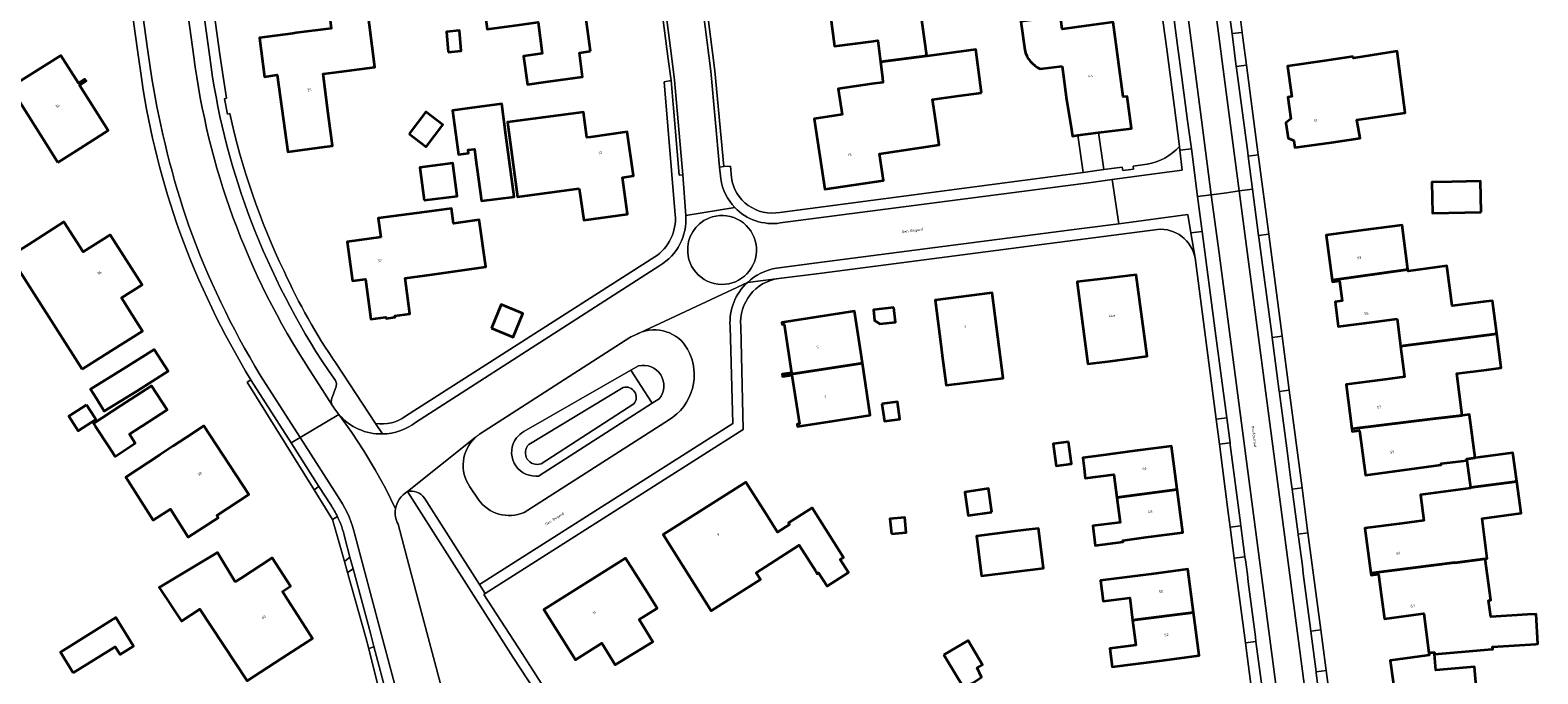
# Model space of a CAD drawing. Header units: metres. Extents: x 201541 to 204988, y 387833 to 394342.
# Tile 154 of 214: x 203432 to 203635, y 391518 to 391605. Entities that reach past the tile are written whole.
import ezdxf
from ezdxf.enums import TextEntityAlignment as Align

# ---------------------------------------------------------------- set-up
doc = ezdxf.new("R2010")
doc.units = ezdxf.units.M
doc.layers.get('Defpoints').update_dxf_attribs({"lineweight": 25})
for name, color, linetype, lineweight in [('B-WE-GR-BEPLANTING_CULTUUR_BODEMBEDEKKER-GV', 90, 'Continuous', 18), ('B-WE-GR-BEPLANTING_CULTUUR_HEESTERS-GV', 90, 'Continuous', 18), ('B-WE-IE-TERREINAFSCHEIDING_KUNSTMATIG_HEKWERK-G', 20, 'IE-TERREINAFSCHEIDING-KUNSTMATIG', 18), ('B-WE-IE-TERREINAFSCHEIDING_KUNSTMATIG_MUUR-G', 90, 'IE-TERREINAFSCHEIDING-KUNSTMATIG-DICHT', 18), ('B-WE-OG-BEBOUWING-GV', 7, 'Continuous', 35), ('B-WE-OG-BEBOUWING-T18', 10, 'Continuous', 18), ('B-WE-OG-TERREIN_CULTUURSCHEIDING-GV', 7, 'Continuous', 18), ('B-WE-OG-TERREIN_ERF-GV', 7, 'Continuous', 18), ('B-WE-OG-TERREIN_ONBEGROEID-GV', 7, 'Continuous', 18), ('B-WE-OG-WATER_GREPPEL-GV', 160, 'Continuous', 18), ('B-WE-VH-VERHARDING_ASFALT-GV', 252, 'Continuous', 18), ('B-WE-VH-VERHARDING_BETONSTRAATSTEEN-GV', 252, 'Continuous', 18), ('B-WE-VH-VERHARDING_OPEN-GV', 252, 'Continuous', 18), ('B-WE-VH-VERHARDING_STRAATBAKSTEEN-GV', 252, 'Continuous', 18), ('B-WE-VH-VERHARDING_TEGEL-GV', 252, 'Continuous', 18)]:
    doc.layers.add(name, color=color, linetype=linetype, lineweight=lineweight)
doc.styles.add('NLCS-ISO-M200-T18', font='NLCS-ISO.ttf', dxfattribs={"height": 0.36})
doc.linetypes.add('IE-TERREINAFSCHEIDING-KUNSTMATIG', pattern='A,4,[82,NLCS.SHX,S=0.75,R=90,X=0,Y=0],4,-2', length=10)
doc.linetypes.add('IE-TERREINAFSCHEIDING-KUNSTMATIG-DICHT', pattern='A,8,-1,[82,NLCS.SHX,S=0.75,R=90,X=0,Y=0],-1', length=10)

msp = doc.modelspace()

# ---------------------------------------------------------------- linework, layer by layer
at = {"layer": 'B-WE-GR-BEPLANTING_CULTUUR_BODEMBEDEKKER-GV'}
for points in [[(203482.667, 391542.962, 0.2235148), (203481.07, 391540.655)], [(203481.07, 391540.655, 0.1652231), (203481.41, 391538.563)]]:
    msp.add_lwpolyline(points, format="xyb", dxfattribs=at)
for points in [[(203497.698, 391506.689), (203496.761, 391506.967), (203496.58, 391509.85), (203502.877, 391511.553), (203496.93, 391520.599), (203482.667, 391542.962)], [(203481.41, 391538.563), (203482.846, 391533.095), (203488.984, 391510.135)]]:
    msp.add_lwpolyline(points, dxfattribs=at)
at = {"layer": 'B-WE-GR-BEPLANTING_CULTUUR_HEESTERS-GV'}
for points in [[(203512.654, 391563.742), (203492.383, 391550.691)], [(203513.894, 391564.322), (203513.245, 391564.026)], [(203498.372, 391551.066), (203512.788, 391559.317), (203513.827, 391559.912)], [(203513.827, 391559.912), (203512.788, 391559.317), (203515.594, 391555.022), (203515.69, 391554.873), (203516.614, 391555.465)], [(203516.614, 391555.465), (203515.69, 391554.873), (203500.336, 391545.041), (203499.97, 391545.041)], [(203498.425, 391540.164), (203517.887, 391552.589)], [(203491.095, 391543.603), (203492.209, 391541.922)]]:
    msp.add_lwpolyline(points, dxfattribs=at)
for points in [[(203513.245, 391564.026, 0.0266179), (203512.654, 391563.742)], [(203520.444, 391562.175, 0.3906506), (203513.894, 391564.322)], [(203517.887, 391552.589, 0.4052708), (203520.444, 391562.175)], [(203516.614, 391555.465, 0.727414), (203513.827, 391559.912)], [(203513.827, 391559.912, -0.727414), (203516.614, 391555.465)], [(203497.375, 391550.198, -0.098136), (203498.372, 391551.066)], [(203491.824, 391550.245, 0.3750801), (203491.095, 391543.603)], [(203492.383, 391550.691, 0.0353863), (203491.824, 391550.245)], [(203499.97, 391545.041, -0.6227443), (203497.375, 391550.198)], [(203492.209, 391541.922, 0.3594028), (203498.425, 391540.164)]]:
    msp.add_lwpolyline(points, format="xyb", dxfattribs=at)
at = {"layer": 'B-WE-IE-TERREINAFSCHEIDING_KUNSTMATIG_HEKWERK-G'}
for points in [[(203472.577, 391539.189), (203474.203, 391533.557)], [(203474.597, 391532.043), (203477.052, 391523.291), (203477.457, 391521.766)]]:
    msp.add_lwpolyline(points, dxfattribs=at)
at = {"layer": 'B-WE-IE-TERREINAFSCHEIDING_KUNSTMATIG_MUUR-G'}
for points in [[(203573.099, 391591.036), (203573.821, 391586.016)], [(203576.616, 391586.385), (203575.887, 391591.38)]]:
    msp.add_lwpolyline(points, dxfattribs=at)
at = {"layer": 'B-WE-OG-BEBOUWING-GV'}
for points in [[(203507.346, 391602.35), (203506.673, 391607.299), (203508.186, 391607.505), (203507.376, 391613.451), (203502.431, 391612.777), (203502.055, 391612.726), (203501.582, 391616.227), (203499.366, 391615.927), (203499.013, 391618.543), (203492.629, 391617.681), (203492.932, 391615.439), (203492.053, 391615.32), (203493.41, 391605.324), (203497.766, 391605.915), (203500.283, 391606.256), (203500.856, 391602.033), (203498.339, 391601.691), (203498.857, 391597.867), (203501.349, 391598.205), (203506.304, 391598.878), (203505.86, 391602.148)], [(203545.233, 391603.669), (203546.129, 391603.776), (203546.47, 391600.927), (203552.71, 391601.728), (203551.473, 391610.74), (203548.634, 391610.35), (203545.438, 391609.911), (203544.359, 391618.592), (203543.357, 391618.45), (203539.65, 391618.04), (203540.264, 391612.485), (203539.049, 391612.289), (203540.276, 391603.013)], [(203471.997, 391593.963), (203471.3, 391599.3), (203473.469, 391599.583), (203478.292, 391600.212), (203477.186, 391608.693), (203472.061, 391608.024), (203472.399, 391605.431), (203467.67, 391604.814), (203467.191, 391604.751), (203462.712, 391604.167), (203463.403, 391598.878), (203465.122, 391599.151), (203466.523, 391588.778), (203471.477, 391589.447), (203472.566, 391589.594)], [(203488.179, 391602.239), (203489.929, 391602.393), (203489.688, 391605.126), (203487.938, 391604.972)], [(203435.508, 391587.357), (203438.084, 391588.982), (203442.312, 391591.649), (203438.439, 391597.791), (203439.327, 391598.351), (203439.178, 391598.593), (203438.287, 391598.031), (203435.919, 391601.786), (203431.703, 391599.126), (203429.403, 391597.674), (203429.125, 391597.499), (203434.69, 391588.657)], [(203560.112, 391596.724), (203559.31, 391602.57), (203552.719, 391601.665), (203552.71, 391601.728), (203546.47, 391600.927), (203546.725, 391598.801), (203546.806, 391598.126), (203545.283, 391597.966), (203540.77, 391597.283), (203541.298, 391593.793), (203537.541, 391593.225), (203538.976, 391583.733), (203546.899, 391584.931), (203546.355, 391588.524), (203554.395, 391589.74), (203554.013, 391592.26), (203553.646, 391594.684), (203553.486, 391595.853), (203556.996, 391596.334)], [(203610.217, 391601.618), (203606.353, 391601.06), (203601.371, 391600.34), (203601.926, 391596.495), (203601.962, 391596.246), (203601.398, 391596.166), (203601.821, 391593.214), (203601.149, 391592.692), (203601.438, 391590.608), (203602.234, 391590.288), (203602.37, 391589.352), (203607.323, 391590.058), (203611.171, 391590.607), (203610.716, 391593.1), (203617.251, 391594.038), (203616.177, 391602.346), (203610.262, 391601.419)], [(203482.91, 391591.204), (203485.192, 391589.476), (203487.425, 391592.425), (203485.142, 391594.153)], [(203495.962, 391591.038), (203495.407, 391595.262), (203494.423, 391595.133), (203492.022, 391594.794), (203488.767, 391594.335), (203489.544, 391588.418), (203490.91, 391588.587), (203490.848, 391589.048), (203491.736, 391589.159), (203491.869, 391587.995), (203492.637, 391582.152), (203497.053, 391582.732)], [(203505.852, 391583.833), (203506.453, 391579.546), (203512.362, 391580.375), (203511.673, 391585.338), (203513.153, 391585.544), (203512.313, 391591.475), (203507.362, 391590.773), (203506.866, 391590.707), (203506.415, 391594.136), (203496.18, 391592.771), (203497.52, 391582.723)], [(203484.92, 391582.253), (203489.362, 391582.812), (203488.805, 391587.235), (203484.364, 391586.676)], [(203627.471, 391580.64), (203627.393, 391584.825), (203623.51, 391584.753), (203620.852, 391584.703), (203620.853, 391584.628), (203620.93, 391580.519)], [(203438.816, 391559.491), (203442.705, 391561.945), (203446.933, 391564.613), (203445.543, 391566.817), (203444.101, 391569.075), (203446.878, 391570.849), (203442.567, 391577.597), (203438.935, 391575.277), (203436.346, 391579.33), (203432.133, 391576.639), (203429.099, 391574.701)], [(203479.086, 391577.257), (203474.553, 391576.661), (203475.247, 391571.385), (203477.022, 391571.619), (203477.731, 391566.234), (203479.763, 391566.502), (203479.789, 391566.304), (203481.008, 391566.465), (203480.98, 391566.683), (203483.012, 391566.95), (203482.382, 391571.734), (203486.018, 391572.243), (203493.238, 391573.254), (203492.351, 391579.592), (203488.9, 391579.109), (203488.616, 391581.139), (203483.88, 391580.52), (203478.736, 391579.835)], [(203617.617, 391572.929), (203616.836, 391578.899), (203611.559, 391578.209), (203606.604, 391577.561), (203607.396, 391571.492)], [(203616.151, 391566.247), (203616.628, 391562.567), (203629.596, 391564.237), (203629.012, 391568.705), (203628.12, 391568.588), (203623.583, 391567.996), (203622.958, 391572.777), (203622.877, 391573.394), (203617.646, 391572.71), (203617.617, 391572.929), (203607.396, 391571.492), (203607.428, 391571.247), (203608.375, 391571.372), (203608.726, 391568.686), (203607.776, 391568.569), (203608.212, 391565.216), (203613.166, 391565.86)], [(203573.353, 391571.315), (203572.983, 391571.272), (203572.996, 391571.174), (203573.729, 391565.651), (203574.457, 391560.17), (203577.475, 391560.571), (203582.432, 391561.229), (203580.976, 391572.192), (203576.87, 391571.719)], [(203562.291, 391563.826), (203561.532, 391569.774), (203553.855, 391568.798), (203554.614, 391562.851), (203554.809, 391561.321), (203555.322, 391557.293), (203563, 391558.272)], [(203494.007, 391564.987), (203496.913, 391563.797), (203498.224, 391566.999), (203495.318, 391568.189)], [(203533.244, 391558.627), (203544.029, 391560.271), (203543.712, 391562.35), (203542.96, 391567.283), (203533.155, 391565.776), (203533.195, 391565.513), (203533.478, 391565.556), (203534.482, 391558.967), (203533.227, 391558.776)], [(203548.282, 391567.786), (203545.508, 391567.472), (203545.672, 391566.022), (203546.39, 391565.594), (203548.503, 391565.833)], [(203629.596, 391564.237), (203616.628, 391562.567), (203617.163, 391558.445), (203614.198, 391558.047), (203609.259, 391557.383), (203610.061, 391551.423), (203621.347, 391552.799), (203624.942, 391553.237), (203624.208, 391558.876), (203628.213, 391559.4), (203630.194, 391559.659)], [(203444.283, 391559.452), (203439.94, 391556.773), (203440.726, 391555.498), (203441.774, 391553.8), (203446.159, 391556.505), (203450.377, 391559.191), (203448.5, 391562.138)], [(203544.029, 391560.271), (203533.244, 391558.627), (203533.262, 391558.476), (203534.528, 391558.669), (203535.532, 391552.083), (203535.25, 391552.034), (203535.292, 391551.757), (203540.207, 391552.506), (203545.099, 391553.251)], [(203443.961, 391554.506), (203440.345, 391552.134), (203440.613, 391551.725), (203442.356, 391549.105), (203443.261, 391547.714), (203445.965, 391549.482), (203445.179, 391550.689), (203446.721, 391551.694), (203446.934, 391551.832), (203450.258, 391553.997), (203448.149, 391557.235)], [(203546.637, 391554.803), (203547.032, 391552.473), (203549.059, 391552.74), (203548.749, 391555.065)], [(203439.398, 391554.646), (203437.018, 391553.125), (203438.283, 391551.154), (203440.663, 391552.675), (203440.461, 391552.99)], [(203624.942, 391553.237), (203621.347, 391552.799), (203610.061, 391551.423), (203610.109, 391551.063), (203611.066, 391551.191), (203611.874, 391545.178), (203616.812, 391545.842), (203622.115, 391546.554), (203622.091, 391546.734), (203625.536, 391547.155), (203625.509, 391547.358), (203626.693, 391547.518), (203625.926, 391553.26), (203625.913, 391553.357)], [(203452.833, 391550.248), (203451.043, 391549.071), (203449.272, 391547.907), (203444.684, 391544.889), (203448.359, 391539.096), (203450.701, 391540.582), (203453.081, 391536.829), (203457.155, 391539.414), (203456.952, 391539.748), (203461.294, 391542.581), (203455.22, 391551.818)], [(203571.847, 391549.687), (203569.772, 391549.419), (203570.157, 391546.439), (203572.232, 391546.707)], [(203580.756, 391548.442), (203576.19, 391547.83), (203573.756, 391547.504), (203573.932, 391546.076), (203574.091, 391544.792), (203577.922, 391545.267), (203578.343, 391542.166), (203586.496, 391543.255), (203585.712, 391549.106)], [(203626.027, 391543.524), (203632.291, 391544.33), (203631.767, 391548.204), (203626.693, 391547.518), (203625.509, 391547.358), (203625.536, 391547.155)], [(203530.994, 391540.004), (203528.329, 391544.234), (203517.162, 391537.197), (203519.827, 391532.967), (203523.655, 391526.891), (203530.277, 391531.107), (203529.692, 391532.025), (203535.502, 391535.726), (203537.738, 391532.214), (203537.949, 391531.884), (203538.127, 391531.998), (203539.275, 391530.2), (203542.175, 391532.051), (203541.055, 391533.806), (203541.505, 391534.093), (203537.243, 391540.769), (203534.056, 391538.735), (203534.204, 391538.503), (203532.59, 391537.47)], [(203561.484, 391540.201), (203561.019, 391543.372), (203557.838, 391542.905), (203558.301, 391539.735)], [(203582.316, 391536.801), (203587.271, 391537.465), (203586.496, 391543.255), (203578.343, 391542.166), (203578.802, 391538.792), (203575.109, 391538.335), (203575.434, 391535.707), (203579.193, 391536.172), (203579.167, 391536.379)], [(203612.604, 391531.957), (203623.924, 391533.408), (203623.933, 391533.338), (203628.018, 391533.89), (203628.295, 391533.927), (203627.602, 391539.33), (203632.871, 391540.043), (203632.291, 391544.33), (203626.027, 391543.524), (203626.04, 391543.428), (203619.299, 391542.517), (203619.767, 391539.053), (203616.776, 391538.662), (203611.812, 391538.013)], [(203547.952, 391537.279), (203549.918, 391537.449), (203549.738, 391539.467), (203547.755, 391539.297)], [(203563.935, 391537.522), (203559.41, 391536.959), (203560.078, 391531.59), (203568.468, 391532.635), (203567.801, 391538.004), (203566.118, 391537.794)], [(203459.431, 391530.779), (203457.04, 391534.768), (203449.178, 391530.05), (203452.207, 391525.472), (203454.65, 391527.09), (203461.033, 391517.457), (203465.681, 391520.447), (203469.886, 391523.152), (203467.879, 391526.271), (203466.49, 391528.43), (203465.803, 391529.492), (203466.903, 391530.203), (203464.433, 391534.018), (203460.231, 391531.297)], [(203514.76, 391529.742), (203512.077, 391533.994), (203501.075, 391527.051), (203505.347, 391520.286), (203508.89, 391522.524), (203510.7, 391519.594), (203515.754, 391522.717), (203513.914, 391525.695), (203516.187, 391527.13), (203516.345, 391527.23)], [(203580.47, 391525.609), (203588.691, 391526.661), (203587.947, 391532.482), (203582.987, 391531.847), (203576.151, 391530.972), (203576.505, 391528.199), (203580.081, 391528.656)], [(203620.441, 391521.216), (203621.172, 391521.269), (203621.193, 391521.022), (203628.987, 391521.697), (203629.043, 391521.702), (203629.022, 391522.047), (203634.841, 391522.402), (203635.132, 391522.42), (203634.886, 391526.454), (203633.717, 391526.383), (203628.775, 391526.081), (203628.476, 391528.284), (203628.77, 391528.324), (203628.018, 391533.89), (203623.933, 391533.338), (203623.924, 391533.408), (203612.604, 391531.957), (203612.639, 391531.686), (203613.645, 391531.816), (203614.002, 391529.086), (203614.437, 391525.809), (203619.393, 391526.465), (203619.74, 391526.511)], [(203588.691, 391526.661), (203580.47, 391525.609), (203580.902, 391522.233), (203577.39, 391521.784), (203577.703, 391519.34), (203584.476, 391520.206), (203589.436, 391520.84)], [(203437.605, 391518.525), (203443.259, 391522.05), (203443.931, 391520.972), (203445.746, 391522.104), (203443.325, 391525.988), (203435.856, 391521.33)], [(203555.038, 391520.953), (203556.984, 391517.683), (203557.61, 391516.674), (203558.899, 391517.15), (203560.115, 391517.954), (203559.513, 391519.188), (203560.227, 391519.613), (203558.28, 391522.883)], [(203620.169, 391520.851), (203615.216, 391520.166), (203615.614, 391517.287), (203615.877, 391515.388), (203614.839, 391515.244), (203616.151, 391505.788), (203620.277, 391506.36), (203620.214, 391506.929), (203624.017, 391507.419), (203623.824, 391508.665), (203623.053, 391513.659), (203627.036, 391514.081), (203626.582, 391519.334), (203621.378, 391518.884), (203621.193, 391521.022), (203621.172, 391521.269), (203620.441, 391521.216), (203620.484, 391520.894)]]:
    msp.add_lwpolyline(points, close=True, dxfattribs=at)
for points in [[(203570.955, 391600.348), (203571.538, 391595.84), (203572.132, 391592.399), (203572.388, 391590.913), (203573.099, 391591.036), (203575.887, 391591.38), (203580.325, 391591.934), (203579.745, 391596.251), (203579.216, 391596.18), (203577.861, 391606.247), (203572.906, 391605.579), (203570.995, 391605.321), (203570.77, 391607.068), (203565.423, 391606.377), (203565.92, 391602.53)], [(203568.025, 391599.969), (203570.955, 391600.348)]]:
    msp.add_lwpolyline(points, dxfattribs=at)
msp.add_lwpolyline([(203565.92, 391602.53, 0.2412779), (203568.025, 391599.969)], format="xyb", dxfattribs=at)
at = {"layer": 'B-WE-OG-TERREIN_CULTUURSCHEIDING-GV'}
for points in [[(203499.97, 391545.041), (203500.336, 391545.041), (203515.69, 391554.873), (203515.594, 391555.022), (203512.788, 391559.317), (203498.372, 391551.066)], [(203499.021, 391549.331), (203511.778, 391557.015)], [(203513.221, 391554.778), (203500.712, 391546.71)]]:
    msp.add_lwpolyline(points, dxfattribs=at)
for points in [[(203511.778, 391557.015, -0.7272089), (203513.221, 391554.778)], [(203498.372, 391551.066, 0.098136), (203497.375, 391550.198)], [(203497.375, 391550.198, 0.6227443), (203499.97, 391545.041)], [(203500.712, 391546.71, -0.7899558), (203499.021, 391549.331)]]:
    msp.add_lwpolyline(points, format="xyb", dxfattribs=at)
at = {"layer": 'B-WE-OG-TERREIN_ERF-GV'}
for points in [[(203492.398, 391742.544), (203455.398, 391734.782), (203444, 391732.425), (203439.67, 391730.059), (203438.122, 391725.622), (203441.691, 391699.587), (203441.828, 391698.634), (203444.264, 391697.008), (203447.151, 391675.79), (203457.367, 391601.887), (203457.823, 391598.944), (203458.27, 391596.001), (203458.001, 391595.938), (203458.41, 391593.882), (203458.721, 391593.939)], [(203506.742, 391733.432), (203510.156, 391707.546), (203514.376, 391675.204), (203514.997, 391670.444), (203515.196, 391668.916), (203517.186, 391653.963), (203517.573, 391651.089), (203517.982, 391648.053), (203524.126, 391599.713), (203525.324, 391586.803), (203526.229, 391586.856), (203526.365, 391585.309)], [(203518.79, 391580.288), (203517.313, 391598.242), (203518.22, 391598.387), (203517.85, 391601.288), (203511.95, 391646.925), (203511.142, 391653.196), (203508.994, 391669.647), (203508.373, 391674.406), (203503.74, 391709.892)], [(203586.79, 391589.519), (203586.13, 391594.762), (203585.025, 391602.94), (203583.752, 391612.367), (203583.707, 391612.699), (203582.444, 391612.585), (203581.989, 391616.323), (203581.75, 391618.283), (203581.499, 391618.25), (203580.189, 391629.01), (203581.615, 391629.194), (203579.485, 391645.335), (203579.473, 391645.427), (203579.112, 391648.216), (203578.899, 391649.862), (203577.9, 391658.561), (203577.159, 391666.236), (203577.059, 391667.278), (203577.03, 391667.603)], [(203446.826, 391598.436), (203446.25, 391602.484), (203441.609, 391636.028)], [(203551.473, 391610.74), (203552.71, 391601.728), (203552.719, 391601.665), (203559.31, 391602.57), (203560.112, 391596.724), (203556.996, 391596.334), (203553.486, 391595.853), (203553.646, 391594.684), (203554.013, 391592.26), (203554.395, 391589.74), (203546.355, 391588.524), (203546.899, 391584.931), (203538.976, 391583.733), (203537.541, 391593.225), (203541.298, 391593.793), (203540.77, 391597.283), (203545.283, 391597.966), (203546.806, 391598.126), (203546.725, 391598.801), (203546.47, 391600.927), (203546.129, 391603.776), (203545.233, 391603.669), (203540.276, 391603.013), (203539.049, 391612.289)], [(203565.92, 391602.53), (203565.423, 391606.377), (203570.77, 391607.068), (203570.995, 391605.321), (203572.906, 391605.579), (203577.861, 391606.247), (203579.216, 391596.18), (203579.745, 391596.251), (203580.325, 391591.934), (203575.887, 391591.38), (203576.616, 391586.385), (203578.001, 391586.568), (203579.053, 391586.705), (203579.144, 391586.27), (203580.606, 391586.464), (203580.567, 391586.868), (203582.423, 391587.114)], [(203594.976, 391607.024), (203595.257, 391604.885), (203595.351, 391604.171), (203595.837, 391600.472), (203597.427, 391588.364), (203597.463, 391588.087), (203598.831, 391577.675), (203600.639, 391563.909), (203601.592, 391556.649), (203603.324, 391543.465), (203604.034, 391538.057), (203604.121, 391537.409), (203605.88, 391524.301), (203606.106, 391522.619), (203606.602, 391518.835), (203608.675, 391503.015)], [(203532.903, 391580.618), (203573.821, 391586.016), (203573.099, 391591.036), (203572.388, 391590.913), (203572.132, 391592.399), (203571.538, 391595.84), (203570.955, 391600.348), (203568.025, 391599.969)], [(203583.835, 391578.323), (203569.288, 391576.439), (203538.577, 391572.436), (203532.758, 391571.702)], [(203615.614, 391517.287), (203615.216, 391520.166), (203620.169, 391520.851), (203620.484, 391520.894), (203620.441, 391521.216), (203619.74, 391526.511), (203619.393, 391526.465), (203614.437, 391525.809), (203614.002, 391529.086), (203613.645, 391531.816), (203612.639, 391531.686), (203612.604, 391531.957), (203611.812, 391538.013), (203616.776, 391538.662), (203619.767, 391539.053), (203619.299, 391542.517), (203626.04, 391543.428), (203626.027, 391543.524), (203625.536, 391547.155), (203622.091, 391546.734), (203622.115, 391546.554), (203616.812, 391545.842), (203611.874, 391545.178), (203611.066, 391551.191), (203610.109, 391551.063), (203610.061, 391551.423), (203609.259, 391557.383), (203614.198, 391558.047), (203617.163, 391558.445), (203616.628, 391562.567), (203616.151, 391566.247), (203613.166, 391565.86), (203608.212, 391565.216), (203607.776, 391568.569), (203608.726, 391568.686), (203608.375, 391571.372), (203607.428, 391571.247), (203607.396, 391571.492), (203606.604, 391577.561), (203611.559, 391578.209), (203616.836, 391578.899), (203617.617, 391572.929), (203617.646, 391572.71), (203622.877, 391573.394), (203622.958, 391572.777), (203623.583, 391567.996), (203628.12, 391568.588), (203629.012, 391568.705), (203629.596, 391564.237), (203630.194, 391559.659), (203628.213, 391559.4), (203624.208, 391558.876), (203624.942, 391553.237), (203625.913, 391553.357), (203625.926, 391553.26), (203626.693, 391547.518), (203631.767, 391548.204), (203632.291, 391544.33), (203632.871, 391540.043), (203627.602, 391539.33), (203628.295, 391533.927), (203628.018, 391533.89), (203628.77, 391528.324), (203628.476, 391528.284), (203628.775, 391526.081), (203633.717, 391526.383), (203634.886, 391526.454), (203635.132, 391522.42), (203634.841, 391522.402), (203629.022, 391522.047), (203629.043, 391521.702), (203628.987, 391521.697), (203621.193, 391521.022), (203621.378, 391518.884), (203626.582, 391519.334), (203627.036, 391514.081)], [(203482.425, 391553.113), (203516.044, 391574.62)], [(203596.871, 391513.598), (203596.104, 391519.425), (203595.69, 391522.576), (203594.191, 391533.998), (203593.644, 391538.165), (203593.384, 391540.146), (203592.184, 391549.338), (203591.744, 391552.709), (203588.902, 391574.487)], [(203527.629, 391565.247), (203527.947, 391551.354), (203493.166, 391529.219), (203492.979, 391529.1), (203498.131, 391521.13), (203511.691, 391500)], [(203473.055, 391560.221), (203478.385, 391552.136)], [(203474.597, 391532.043), (203474.203, 391533.557), (203472.577, 391539.189), (203470.102, 391543.212), (203461.061, 391557.72), (203461.555, 391558.017)], [(203482.904, 391504.119), (203479.985, 391515.149), (203479.119, 391515.074), (203477.457, 391521.766), (203477.052, 391523.291), (203474.597, 391532.043)]]:
    msp.add_lwpolyline(points, dxfattribs=at)
for points in [[(203507.376, 391613.451), (203508.186, 391607.505), (203506.673, 391607.299), (203507.346, 391602.35), (203505.86, 391602.148), (203506.304, 391598.878), (203501.349, 391598.205), (203498.857, 391597.867), (203498.339, 391601.691), (203500.856, 391602.033), (203500.283, 391606.256), (203497.766, 391605.915), (203493.41, 391605.324), (203492.053, 391615.32), (203492.932, 391615.439), (203492.629, 391617.681), (203499.013, 391618.543), (203499.366, 391615.927), (203501.582, 391616.227), (203502.055, 391612.726), (203502.431, 391612.777)], [(203472.061, 391608.024), (203477.186, 391608.693), (203478.292, 391600.212), (203473.469, 391599.583), (203471.3, 391599.3), (203471.997, 391593.963), (203472.566, 391589.594), (203471.477, 391589.447), (203466.523, 391588.778), (203465.122, 391599.151), (203463.403, 391598.878), (203462.712, 391604.167), (203467.191, 391604.751), (203467.67, 391604.814), (203472.399, 391605.431)], [(203488.179, 391602.239), (203487.938, 391604.972), (203489.688, 391605.126), (203489.929, 391602.393)], [(203438.084, 391588.982), (203435.508, 391587.357), (203434.69, 391588.657), (203429.125, 391597.499), (203429.403, 391597.674), (203431.703, 391599.126), (203435.919, 391601.786), (203438.287, 391598.031), (203439.178, 391598.593), (203439.327, 391598.351), (203438.439, 391597.791), (203442.312, 391591.649)], [(203610.217, 391601.618), (203610.262, 391601.419), (203616.177, 391602.346), (203617.251, 391594.038), (203610.716, 391593.1), (203611.171, 391590.607), (203607.323, 391590.058), (203602.37, 391589.352), (203602.234, 391590.288), (203601.438, 391590.608), (203601.149, 391592.692), (203601.821, 391593.214), (203601.398, 391596.166), (203601.962, 391596.246), (203601.926, 391596.495), (203601.371, 391600.34), (203606.353, 391601.06)], [(203487.425, 391592.425), (203485.192, 391589.476), (203482.91, 391591.204), (203485.142, 391594.153)], [(203494.423, 391595.133), (203495.407, 391595.262), (203495.962, 391591.038), (203497.053, 391582.732), (203492.637, 391582.152), (203491.869, 391587.995), (203491.736, 391589.159), (203490.848, 391589.048), (203490.91, 391588.587), (203489.544, 391588.418), (203488.767, 391594.335), (203492.022, 391594.794)], [(203506.415, 391594.136), (203506.866, 391590.707), (203507.362, 391590.773), (203512.313, 391591.475), (203513.153, 391585.544), (203511.673, 391585.338), (203512.362, 391580.375), (203506.453, 391579.546), (203505.852, 391583.833), (203497.52, 391582.723), (203496.18, 391592.771)], [(203484.92, 391582.253), (203484.364, 391586.676), (203488.805, 391587.235), (203489.362, 391582.812)], [(203627.471, 391580.64), (203620.93, 391580.519), (203620.853, 391584.628), (203620.852, 391584.703), (203623.51, 391584.753), (203627.393, 391584.825)], [(203442.705, 391561.945), (203438.816, 391559.491), (203429.099, 391574.701), (203432.133, 391576.639), (203436.346, 391579.33), (203438.935, 391575.277), (203442.567, 391577.597), (203446.878, 391570.849), (203444.101, 391569.075), (203445.543, 391566.817), (203446.933, 391564.613)], [(203483.012, 391566.95), (203480.98, 391566.683), (203481.008, 391566.465), (203479.789, 391566.304), (203479.763, 391566.502), (203477.731, 391566.234), (203477.022, 391571.619), (203475.247, 391571.385), (203474.553, 391576.661), (203479.086, 391577.257), (203478.736, 391579.835), (203483.88, 391580.52), (203488.616, 391581.139), (203488.9, 391579.109), (203492.351, 391579.592), (203493.238, 391573.254), (203486.018, 391572.243), (203482.382, 391571.734)], [(203573.353, 391571.315), (203576.87, 391571.719), (203580.976, 391572.192), (203582.432, 391561.229), (203577.475, 391560.571), (203574.457, 391560.17), (203573.729, 391565.651), (203572.996, 391571.174), (203572.983, 391571.272)], [(203563, 391558.272), (203555.322, 391557.293), (203554.809, 391561.321), (203554.614, 391562.851), (203553.855, 391568.798), (203561.532, 391569.774), (203562.291, 391563.826)], [(203496.913, 391563.797), (203494.007, 391564.987), (203495.318, 391568.189), (203498.224, 391566.999)], [(203544.029, 391560.271), (203545.099, 391553.251), (203540.207, 391552.506), (203535.292, 391551.757), (203535.25, 391552.034), (203535.532, 391552.083), (203534.528, 391558.669), (203533.262, 391558.476), (203533.244, 391558.627), (203533.227, 391558.776), (203534.482, 391558.967), (203533.478, 391565.556), (203533.195, 391565.513), (203533.155, 391565.776), (203542.96, 391567.283), (203543.712, 391562.35)], [(203548.282, 391567.786), (203548.503, 391565.833), (203546.39, 391565.594), (203545.672, 391566.022), (203545.508, 391567.472)], [(203439.94, 391556.773), (203444.283, 391559.452), (203448.5, 391562.138), (203450.377, 391559.191), (203446.159, 391556.505), (203441.774, 391553.8), (203440.726, 391555.498)], [(203440.345, 391552.134), (203443.961, 391554.506), (203448.149, 391557.235), (203450.258, 391553.997), (203446.934, 391551.832), (203446.721, 391551.694), (203445.179, 391550.689), (203445.965, 391549.482), (203443.261, 391547.714), (203442.356, 391549.105), (203440.613, 391551.725)], [(203546.637, 391554.803), (203548.749, 391555.065), (203549.059, 391552.74), (203547.032, 391552.473)], [(203437.018, 391553.125), (203439.398, 391554.646), (203440.461, 391552.99), (203440.663, 391552.675), (203438.283, 391551.154)], [(203453.081, 391536.829), (203450.701, 391540.582), (203448.359, 391539.096), (203444.684, 391544.889), (203449.272, 391547.907), (203451.043, 391549.071), (203452.833, 391550.248), (203455.22, 391551.818), (203461.294, 391542.581), (203456.952, 391539.748), (203457.155, 391539.414)], [(203571.847, 391549.687), (203572.232, 391546.707), (203570.157, 391546.439), (203569.772, 391549.419)], [(203586.496, 391543.255), (203587.271, 391537.465), (203582.316, 391536.801), (203579.167, 391536.379), (203579.193, 391536.172), (203575.434, 391535.707), (203575.109, 391538.335), (203578.802, 391538.792), (203578.343, 391542.166), (203577.922, 391545.267), (203574.091, 391544.792), (203573.932, 391546.076), (203573.756, 391547.504), (203576.19, 391547.83), (203580.756, 391548.442), (203585.712, 391549.106)], [(203523.655, 391526.891), (203519.827, 391532.967), (203517.162, 391537.197), (203528.329, 391544.234), (203530.994, 391540.004), (203532.59, 391537.47), (203534.204, 391538.503), (203534.056, 391538.735), (203537.243, 391540.769), (203541.505, 391534.093), (203541.055, 391533.806), (203542.175, 391532.051), (203539.275, 391530.2), (203538.127, 391531.998), (203537.949, 391531.884), (203537.738, 391532.214), (203535.502, 391535.726), (203529.692, 391532.025), (203530.277, 391531.107)], [(203561.019, 391543.372), (203561.484, 391540.201), (203558.301, 391539.735), (203557.838, 391542.905)], [(203547.952, 391537.279), (203547.755, 391539.297), (203549.738, 391539.467), (203549.918, 391537.449)], [(203568.468, 391532.635), (203560.078, 391531.59), (203559.41, 391536.959), (203563.935, 391537.522), (203566.118, 391537.794), (203567.801, 391538.004)], [(203449.178, 391530.05), (203457.04, 391534.768), (203459.431, 391530.779), (203460.231, 391531.297), (203464.433, 391534.018), (203466.903, 391530.203), (203465.803, 391529.492), (203466.49, 391528.43), (203467.879, 391526.271), (203469.886, 391523.152), (203465.681, 391520.447), (203461.033, 391517.457), (203454.65, 391527.09), (203452.207, 391525.472)], [(203516.187, 391527.13), (203513.914, 391525.695), (203515.754, 391522.717), (203510.7, 391519.594), (203508.89, 391522.524), (203505.347, 391520.286), (203501.075, 391527.051), (203512.077, 391533.994), (203514.76, 391529.742), (203516.345, 391527.23)], [(203577.703, 391519.34), (203577.39, 391521.784), (203580.902, 391522.233), (203580.47, 391525.609), (203580.081, 391528.656), (203576.505, 391528.199), (203576.151, 391530.972), (203582.987, 391531.847), (203587.947, 391532.482), (203588.691, 391526.661), (203589.436, 391520.84), (203584.476, 391520.206)], [(203437.605, 391518.525), (203435.856, 391521.33), (203443.325, 391525.988), (203445.746, 391522.104), (203443.931, 391520.972), (203443.259, 391522.05)], [(203556.984, 391517.683), (203555.038, 391520.953), (203558.28, 391522.883), (203560.227, 391519.613), (203559.513, 391519.188), (203560.115, 391517.954), (203558.899, 391517.15), (203557.61, 391516.674)]]:
    msp.add_lwpolyline(points, close=True, dxfattribs=at)
for points in [[(203568.025, 391599.969, -0.2412779), (203565.92, 391602.53)], [(203451.964, 391577.949, -0.0481479), (203446.826, 391598.436)], [(203458.721, 391593.939, 0.0574247), (203466.028, 391572.668)], [(203582.423, 391587.114, 0.1726663), (203586.79, 391589.519)], [(203526.365, 391585.309, 0.4286414), (203532.903, 391580.618)], [(203516.044, 391574.62, 0.2753831), (203518.79, 391580.288)], [(203461.555, 391558.017, -0.0484079), (203451.964, 391577.949)], [(203588.902, 391574.487, 0.3822075), (203583.835, 391578.323)], [(203466.028, 391572.668, 0.0429466), (203473.055, 391560.221)], [(203532.758, 391571.702, 0.401603), (203527.629, 391565.247)], [(203478.385, 391552.136, 0.1966546), (203482.425, 391553.113)]]:
    msp.add_lwpolyline(points, format="xyb", dxfattribs=at)
at = {"layer": 'B-WE-OG-TERREIN_ONBEGROEID-GV'}
for points in [[(203470.102, 391543.212), (203470.734, 391543.658), (203466.971, 391549.542), (203461.609, 391557.927), (203461.555, 391558.017), (203461.061, 391557.72)], [(203474.597, 391532.043), (203477.052, 391523.291), (203477.457, 391521.766), (203478.15, 391522.081), (203477.672, 391523.888), (203475.335, 391532.567)]]:
    msp.add_lwpolyline(points, close=True, dxfattribs=at)
for points in [[(203473.232, 391539.595), (203472.577, 391539.189)], [(203472.577, 391539.189), (203474.203, 391533.557), (203474.915, 391534.129), (203474.21, 391536.746)]]:
    msp.add_lwpolyline(points, dxfattribs=at)
msp.add_lwpolyline([(203474.21, 391536.746, 0.0599363), (203473.232, 391539.595)], format="xyb", dxfattribs=at)
at = {"layer": 'B-WE-OG-WATER_GREPPEL-GV'}
for points in [[(203511.778, 391557.015), (203499.021, 391549.331)], [(203500.712, 391546.71), (203513.221, 391554.778)]]:
    msp.add_lwpolyline(points, dxfattribs=at)
for points in [[(203513.221, 391554.778, 0.7272089), (203511.778, 391557.015)], [(203499.021, 391549.331, 0.7899558), (203500.712, 391546.71)]]:
    msp.add_lwpolyline(points, format="xyb", dxfattribs=at)
at = {"layer": 'B-WE-VH-VERHARDING_ASFALT-GV'}
for points in [[(203524.947, 391585.155), (203524.778, 391586.708), (203523.579, 391599.653), (203522.551, 391607.745), (203519.848, 391629.007), (203518.234, 391641.709), (203517.437, 391647.982), (203517.028, 391651.016), (203516.641, 391653.89), (203515.322, 391663.797), (203514.651, 391668.844), (203514.452, 391670.372), (203509.47, 391669.71), (203509.47, 391669.709), (203510.638, 391660.764), (203511.618, 391653.258), (203512.426, 391646.986), (203514.734, 391629.138), (203515.312, 391624.663), (203518.326, 391601.349), (203518.697, 391598.438), (203519.817, 391585.67), (203520.213, 391580.207), (203526.83, 391581.274)], [(203453.867, 391601.596), (203446.196, 391656.976), (203440.238, 391656.232), (203442.861, 391637.103)], [(203580.317, 391650.048), (203580.532, 391648.401), (203580.907, 391645.522), (203580.962, 391645.098), (203584.728, 391616.744), (203585.288, 391612.575), (203585.94, 391607.601), (203586.527, 391603.137), (203587.095, 391598.818), (203587.883, 391592.982), (203588.397, 391589.174), (203589.234, 391582.759), (203591.094, 391582.996), (203589.752, 391593.101), (203587.815, 391607.919), (203581.378, 391657.161)], [(203581.378, 391657.161), (203587.815, 391607.919), (203589.752, 391593.101), (203591.094, 391582.996), (203593.18, 391583.262), (203594.845, 391583.5), (203593.221, 391595.803), (203591.559, 391608.554), (203585.227, 391657.13)], [(203585.227, 391657.13), (203591.559, 391608.554), (203593.221, 391595.803), (203594.845, 391583.5), (203596.655, 391583.759), (203596.074, 391588.186), (203596.007, 391588.7), (203594.481, 391600.08), (203594.454, 391600.299), (203593.992, 391603.992), (203593.902, 391604.716), (203593.871, 391604.965), (203593.862, 391605.037), (203593.33, 391608.864), (203592.279, 391616.419), (203592.232, 391616.783), (203590.769, 391628.048), (203590.719, 391628.431), (203589.457, 391637.809), (203589.452, 391637.849), (203589.438, 391637.959), (203588.978, 391641.521), (203588.948, 391641.752)], [(203442.946, 391636.483), (203447.611, 391602.649), (203448.194, 391598.675)], [(203532.467, 391573.102), (203537.904, 391573.79), (203570.842, 391578.07), (203573.609, 391578.45), (203578.604, 391579.088), (203577.734, 391585.053), (203574.906, 391584.643), (203532.962, 391579.186)], [(203606.991, 391491.453), (203594.845, 391583.5), (203593.18, 391583.262), (203591.094, 391582.996), (203592.142, 391575.111), (203603.362, 391489.921)], [(203607.31, 391503.089), (203605.252, 391518.479), (203605.23, 391518.652), (203604.525, 391524.126), (203604.488, 391524.415), (203604.476, 391524.507), (203603.488, 391531.914), (203603.398, 391532.965), (203602.833, 391536.88), (203602.813, 391537.035), (203602.787, 391537.234), (203601.992, 391543.29), (203601.785, 391544.863), (203601.291, 391548.835), (203600.294, 391556.233), (203600.279, 391556.349), (203600.263, 391556.472), (203599.3, 391563.731), (203599.238, 391564.202), (203597.513, 391577.216), (203597.505, 391577.276), (203597.476, 391577.496), (203596.655, 391583.759), (203594.845, 391583.5)], [(203594.845, 391583.5), (203606.991, 391491.453)], [(203526.83, 391581.274), (203520.213, 391580.207)], [(203603.362, 391489.921), (203592.142, 391575.111), (203591.094, 391582.996), (203589.234, 391582.759), (203589.848, 391578.047), (203591.618, 391564.642), (203593.147, 391553.233), (203593.149, 391553.216), (203593.19, 391552.897), (203593.621, 391549.526), (203593.655, 391549.258)], [(203516.699, 391573.438), (203483.765, 391552.288)], [(203513.245, 391564.026), (203528.522, 391571.168)], [(203528.522, 391571.168), (203513.245, 391564.026), (203513.894, 391564.322)], [(203484.957, 391542.076), (203492.406, 391530.412), (203526.545, 391552.136), (203526.184, 391565.239)], [(203492.383, 391550.691), (203512.654, 391563.742)], [(203472.516, 391554.608), (203470.767, 391557.339), (203469.462, 391559.379)], [(203462.814, 391558.684), (203468.193, 391550.261), (203473.432, 391553.34)], [(203481.07, 391540.655), (203479.759, 391543.315), (203478.337, 391545.919), (203476.806, 391548.461), (203475.17, 391550.935), (203473.432, 391553.34), (203468.193, 391550.261), (203473.543, 391541.885)], [(203472.861, 391554.085), (203472.516, 391554.608)], [(203473.432, 391553.34), (203475.17, 391550.935), (203476.806, 391548.461), (203478.337, 391545.919), (203479.759, 391543.315), (203481.07, 391540.655)], [(203517.887, 391552.589), (203498.425, 391540.164)], [(203482.667, 391542.962), (203491.824, 391550.245)], [(203491.824, 391550.245), (203482.667, 391542.962)], [(203593.655, 391549.258), (203595.037, 391538.767), (203595.045, 391538.706), (203595.09, 391538.355), (203595.627, 391534.187), (203595.666, 391533.888), (203595.68, 391533.774), (203595.95, 391531.769), (203596.045, 391530.787), (203597.031, 391523.374), (203597.112, 391522.763), (203598.297, 391513.786), (203598.357, 391513.33), (203599.523, 391504.371), (203599.585, 391503.902), (203600.12, 391499.82), (203600.18, 391499.365), (203601.074, 391492.427)], [(203492.209, 391541.922), (203491.095, 391543.603)], [(203488.984, 391510.135), (203482.846, 391533.095), (203481.41, 391538.563)], [(203475.623, 391537.011), (203478.989, 391524.335), (203484.331, 391504.275)]]:
    msp.add_lwpolyline(points, dxfattribs=at)
for points in [[(203459.137, 391579.965, -0.05557), (203453.867, 391601.596)], [(203448.194, 391598.675, 0.0407193), (203453.179, 391578.801)], [(203526.83, 391581.274, -0.1572749), (203524.947, 391585.155)], [(203532.962, 391579.186, -0.244195), (203526.83, 391581.274)], [(203469.462, 391559.379, -0.0561974), (203459.137, 391579.965)], [(203520.213, 391580.207, -0.2831968), (203516.699, 391573.438)], [(203520.466, 391575.245, -0.3219573), (203523.299, 391579.851)], [(203523.299, 391579.851, -0.4486976), (203529.589, 391576.759)], [(203453.179, 391578.801, 0.049188), (203462.814, 391558.684)], [(203526.005, 391570.986, -0.4525511), (203520.466, 391575.245)], [(203529.589, 391576.759, -0.4314079), (203526.005, 391570.986)], [(203526.184, 391565.239, -0.2241219), (203528.522, 391571.168)], [(203528.522, 391571.168, -0.1505422), (203532.467, 391573.102)], [(203512.654, 391563.742, -0.0266179), (203513.245, 391564.026)], [(203513.894, 391564.322, -0.3906506), (203520.444, 391562.175)], [(203520.444, 391562.175, -0.4052708), (203517.887, 391552.589)], [(203473.432, 391553.34, -0.0313671), (203472.861, 391554.085)], [(203479.311, 391550.731, -0.2223783), (203473.432, 391553.34)], [(203483.765, 391552.288, -0.1593139), (203479.311, 391550.731)], [(203491.095, 391543.603, -0.3750801), (203491.824, 391550.245)], [(203491.824, 391550.245, -0.0353863), (203492.383, 391550.691)], [(203481.07, 391540.655, -0.2235148), (203482.667, 391542.962)], [(203482.667, 391542.962, -0.3179535), (203484.957, 391542.076)], [(203473.543, 391541.885, -0.0862281), (203475.623, 391537.011)], [(203481.41, 391538.563, -0.1652231), (203481.07, 391540.655)], [(203498.425, 391540.164, -0.3594028), (203492.209, 391541.922)]]:
    msp.add_lwpolyline(points, format="xyb", dxfattribs=at)
at = {"layer": 'B-WE-VH-VERHARDING_BETONSTRAATSTEEN-GV'}
for points in [[(203456.014, 391601.531), (203445.743, 391675.592), (203442.985, 391695.769), (203442.856, 391696.151), (203442.531, 391696.392), (203440.897, 391697.578), (203440.66, 391697.804), (203440.526, 391698.104), (203443.655, 391675.321), (203446.196, 391656.976), (203453.867, 391601.596)], [(203511.95, 391646.925), (203517.85, 391601.288), (203518.22, 391598.387), (203519.33, 391585.621), (203519.817, 391585.67), (203518.697, 391598.438), (203518.326, 391601.349), (203515.312, 391624.663)], [(203522.551, 391607.745), (203523.579, 391599.653), (203524.778, 391586.708), (203525.324, 391586.803), (203524.126, 391599.713), (203517.982, 391648.053)], [(203469.462, 391559.379), (203470.767, 391557.339)], [(203470.767, 391557.339), (203472.516, 391554.608), (203472.381, 391555.002), (203472.419, 391555.417), (203473.049, 391557.131), (203473.097, 391557.543), (203472.958, 391557.935), (203472.098, 391559.173), (203471.081, 391560.676)]]:
    msp.add_lwpolyline(points, dxfattribs=at)
for points in [[(203453.867, 391601.596, 0.05557), (203459.137, 391579.965)], [(203461.131, 391580.622, -0.0553334), (203456.014, 391601.531)], [(203459.137, 391579.965, 0.0561974), (203469.462, 391559.379)], [(203471.081, 391560.676, -0.0535692), (203461.131, 391580.622)], [(203523.299, 391579.851, 0.3219573), (203520.466, 391575.245)], [(203529.589, 391576.759, 0.4486976), (203523.299, 391579.851)], [(203520.466, 391575.245, 0.4525511), (203526.005, 391570.986)], [(203526.005, 391570.986, 0.4314079), (203529.589, 391576.759)]]:
    msp.add_lwpolyline(points, format="xyb", dxfattribs=at)
msp.add_lwpolyline([(203578.604, 391579.088), (203587.941, 391580.352), (203588.347, 391577.872), (203589.848, 391578.047), (203589.234, 391582.759), (203588.397, 391589.174), (203586.851, 391588.986), (203587.158, 391586.305), (203583.725, 391585.849), (203577.734, 391585.053)], close=True, dxfattribs=at)
at = {"layer": 'B-WE-VH-VERHARDING_OPEN-GV'}
for points in [[(203470.734, 391543.658), (203470.102, 391543.212), (203472.577, 391539.189), (203473.232, 391539.595)], [(203472.333, 391541.158), (203470.734, 391543.658)]]:
    msp.add_lwpolyline(points, dxfattribs=at)
msp.add_lwpolyline([(203473.232, 391539.595, 0.0355663), (203472.333, 391541.158)], format="xyb", dxfattribs=at)
for points in [[(203474.203, 391533.557), (203474.597, 391532.043), (203475.335, 391532.567), (203474.915, 391534.129)], [(203478.15, 391522.081), (203477.457, 391521.766), (203479.119, 391515.074), (203479.985, 391515.149)]]:
    msp.add_lwpolyline(points, close=True, dxfattribs=at)
at = {"layer": 'B-WE-VH-VERHARDING_STRAATBAKSTEEN-GV'}
for points in [[(203595.837, 391600.472), (203595.351, 391604.171), (203595.257, 391604.885), (203593.902, 391604.716), (203593.992, 391603.992), (203594.454, 391600.299)], [(203596.074, 391588.186), (203596.655, 391583.759), (203597.476, 391577.496), (203598.831, 391577.675), (203597.463, 391588.087), (203597.427, 391588.364)], [(203599.3, 391563.731), (203600.263, 391556.472), (203601.592, 391556.649), (203600.639, 391563.909)], [(203592.184, 391549.338), (203593.621, 391549.526), (203593.19, 391552.897), (203591.744, 391552.709)], [(203601.992, 391543.29), (203602.787, 391537.234), (203604.121, 391537.409), (203604.034, 391538.057), (203603.324, 391543.465)], [(203595.09, 391538.355), (203593.644, 391538.165), (203594.191, 391533.998), (203595.627, 391534.187)], [(203597.112, 391522.763), (203595.69, 391522.576), (203596.104, 391519.425), (203596.871, 391513.598), (203598.297, 391513.786)], [(203605.23, 391518.652), (203606.602, 391518.835), (203606.106, 391522.619), (203605.88, 391524.301), (203604.525, 391524.126)]]:
    msp.add_lwpolyline(points, close=True, dxfattribs=at)
at = {"layer": 'B-WE-VH-VERHARDING_TEGEL-GV'}
for points in [[(203458.721, 391593.939), (203458.41, 391593.882), (203458.001, 391595.938), (203458.27, 391596.001), (203457.823, 391598.944), (203457.367, 391601.887), (203447.151, 391675.79), (203444.264, 391697.008), (203441.828, 391698.634), (203441.691, 391699.587), (203438.122, 391725.622), (203439.67, 391730.059), (203439.796, 391732.13)], [(203437.095, 391722.585), (203440.308, 391699.315), (203440.504, 391698.264), (203440.526, 391698.104), (203440.66, 391697.804), (203440.897, 391697.578), (203442.531, 391696.392), (203442.856, 391696.151), (203442.985, 391695.769), (203445.743, 391675.592), (203456.014, 391601.531)], [(203448.194, 391598.675), (203447.611, 391602.649), (203442.946, 391636.483)], [(203441.609, 391636.028), (203446.25, 391602.484), (203446.826, 391598.436)], [(203520.213, 391580.207), (203519.817, 391585.67), (203519.33, 391585.621), (203518.22, 391598.387), (203517.313, 391598.242), (203518.79, 391580.288)], [(203532.962, 391579.186), (203574.906, 391584.643), (203577.734, 391585.053), (203583.725, 391585.849), (203587.158, 391586.305), (203586.851, 391588.986), (203586.79, 391589.519)], [(203526.365, 391585.309), (203526.229, 391586.856), (203525.324, 391586.803), (203524.778, 391586.708), (203524.947, 391585.155)], [(203582.423, 391587.114), (203580.567, 391586.868), (203580.606, 391586.464), (203579.144, 391586.27), (203579.053, 391586.705), (203578.001, 391586.568), (203576.616, 391586.385), (203573.821, 391586.016), (203532.903, 391580.618)], [(203588.902, 391574.487), (203588.347, 391577.872), (203587.941, 391580.352), (203578.604, 391579.088), (203573.609, 391578.45), (203570.842, 391578.07), (203537.904, 391573.79), (203532.467, 391573.102)], [(203528.522, 391571.168), (203532.758, 391571.702), (203538.577, 391572.436), (203569.288, 391576.439), (203583.835, 391578.323)], [(203516.044, 391574.62), (203482.425, 391553.113)], [(203483.765, 391552.288), (203516.699, 391573.438)], [(203532.758, 391571.702), (203528.522, 391571.168)], [(203526.184, 391565.239), (203526.545, 391552.136), (203492.406, 391530.412), (203493.166, 391529.219), (203527.947, 391551.354), (203527.629, 391565.247)], [(203471.081, 391560.676), (203472.098, 391559.173), (203472.958, 391557.935), (203473.097, 391557.543), (203473.049, 391557.131), (203472.419, 391555.417), (203472.381, 391555.002), (203472.516, 391554.608), (203472.861, 391554.085)], [(203479.311, 391550.731), (203478.385, 391552.136), (203473.055, 391560.221)], [(203461.555, 391558.017), (203461.609, 391557.927), (203466.971, 391549.542), (203468.193, 391550.261), (203462.814, 391558.684)], [(203478.385, 391552.136), (203479.311, 391550.731)], [(203473.543, 391541.885), (203468.193, 391550.261), (203466.971, 391549.542), (203470.734, 391543.658), (203472.333, 391541.158)], [(203482.667, 391542.962), (203496.93, 391520.599), (203502.877, 391511.553), (203510.563, 391499.525), (203513.37, 391495.156), (203511.344, 391493.833), (203511.24, 391493.656), (203511.512, 391493.56)], [(203530.966, 391469.948), (203512.576, 391498.621), (203511.691, 391500), (203498.131, 391521.13), (203492.979, 391529.1), (203493.166, 391529.219), (203492.406, 391530.412), (203484.957, 391542.076)], [(203474.21, 391536.746), (203474.915, 391534.129), (203475.335, 391532.567), (203477.672, 391523.888), (203478.15, 391522.081), (203479.985, 391515.149)], [(203484.331, 391504.275), (203478.989, 391524.335), (203475.623, 391537.011)]]:
    msp.add_lwpolyline(points, dxfattribs=at)
for points in [[(203592.279, 391616.419), (203593.33, 391608.864), (203593.862, 391605.037), (203593.871, 391604.965), (203593.902, 391604.716), (203595.257, 391604.885), (203594.976, 391607.024), (203593.654, 391616.968), (203592.232, 391616.783)], [(203585.025, 391602.94), (203586.13, 391594.762), (203586.79, 391589.519), (203586.851, 391588.986), (203588.397, 391589.174), (203587.883, 391592.982), (203587.095, 391598.818), (203586.527, 391603.137), (203585.94, 391607.601), (203585.288, 391612.575), (203583.752, 391612.367)], [(203594.481, 391600.08), (203596.007, 391588.7), (203596.074, 391588.186), (203597.427, 391588.364), (203595.837, 391600.472), (203594.454, 391600.299)], [(203573.821, 391586.016), (203576.616, 391586.385), (203575.887, 391591.38), (203573.099, 391591.036)], [(203589.848, 391578.047), (203588.347, 391577.872), (203588.902, 391574.487), (203591.744, 391552.709), (203593.19, 391552.897), (203593.149, 391553.216), (203593.147, 391553.233), (203591.618, 391564.642)], [(203597.505, 391577.276), (203597.513, 391577.216), (203599.238, 391564.202), (203599.3, 391563.731), (203600.639, 391563.909), (203598.831, 391577.675), (203597.476, 391577.496)], [(203600.279, 391556.349), (203600.294, 391556.233), (203601.291, 391548.835), (203601.785, 391544.863), (203601.992, 391543.29), (203603.324, 391543.465), (203601.592, 391556.649), (203600.263, 391556.472)], [(203595.037, 391538.767), (203593.655, 391549.258), (203593.621, 391549.526), (203592.184, 391549.338), (203593.384, 391540.146), (203593.644, 391538.165), (203595.09, 391538.355), (203595.045, 391538.706)], [(203602.813, 391537.035), (203602.833, 391536.88), (203603.398, 391532.965), (203603.488, 391531.914), (203604.476, 391524.507), (203604.488, 391524.415), (203604.525, 391524.126), (203605.88, 391524.301), (203604.121, 391537.409), (203602.787, 391537.234)], [(203597.031, 391523.374), (203596.045, 391530.787), (203595.95, 391531.769), (203595.68, 391533.774), (203595.666, 391533.888), (203595.627, 391534.187), (203594.191, 391533.998), (203595.69, 391522.576), (203597.112, 391522.763)], [(203605.252, 391518.479), (203607.31, 391503.089), (203607.337, 391502.859), (203608.675, 391503.015), (203606.602, 391518.835), (203605.23, 391518.652)]]:
    msp.add_lwpolyline(points, close=True, dxfattribs=at)
for points in [[(203456.014, 391601.531, 0.0553334), (203461.131, 391580.622)], [(203446.826, 391598.436, 0.0481479), (203451.964, 391577.949)], [(203453.179, 391578.801, -0.0407193), (203448.194, 391598.675)], [(203466.028, 391572.668, -0.0574247), (203458.721, 391593.939)], [(203586.79, 391589.519, -0.1726663), (203582.423, 391587.114)], [(203524.947, 391585.155, 0.1572749), (203526.83, 391581.274)], [(203532.903, 391580.618, -0.4286414), (203526.365, 391585.309)], [(203526.83, 391581.274, 0.244195), (203532.962, 391579.186)], [(203461.131, 391580.622, 0.0535692), (203471.081, 391560.676)], [(203518.79, 391580.288, -0.2753831), (203516.044, 391574.62)], [(203516.699, 391573.438, 0.2831968), (203520.213, 391580.207)], [(203451.964, 391577.949, 0.0484079), (203461.555, 391558.017)], [(203462.814, 391558.684, -0.049188), (203453.179, 391578.801)], [(203583.835, 391578.323, -0.3822075), (203588.902, 391574.487)], [(203473.055, 391560.221, -0.0429466), (203466.028, 391572.668)], [(203528.522, 391571.168, 0.2241219), (203526.184, 391565.239)], [(203527.629, 391565.247, -0.401603), (203532.758, 391571.702)], [(203532.467, 391573.102, 0.1505422), (203528.522, 391571.168)], [(203472.861, 391554.085, 0.0313671), (203473.432, 391553.34)], [(203473.432, 391553.34, 0.2223783), (203479.311, 391550.731)], [(203482.425, 391553.113, -0.1966546), (203478.385, 391552.136)], [(203479.311, 391550.731, 0.1593139), (203483.765, 391552.288)], [(203484.957, 391542.076, 0.3179535), (203482.667, 391542.962)], [(203472.333, 391541.158, -0.0355663), (203473.232, 391539.595)], [(203475.623, 391537.011, 0.0862281), (203473.543, 391541.885)], [(203473.232, 391539.595, -0.0599363), (203474.21, 391536.746)]]:
    msp.add_lwpolyline(points, format="xyb", dxfattribs=at)

# ---------------------------------------------------------------- texts
at = {"layer": 'B-WE-OG-BEBOUWING-T18', "style": 'NLCS-ISO-M200-T18'}
for s, rotation, p in [('44', 7.6, (203574.796, 391599.03)), ('35', 7.6, (203469.431, 391597.129)), ('34', 32.2, (203435.494, 391594.963)), ('51', 7.9, (203605.146, 391592.991)), ('12', 8, (203508.674, 391588.644)), ('15', 8.6, (203542.319, 391588.381)), ('37', 7.4, (203478.924, 391574.1)), ('53', 7.4, (203611.037, 391574.502)), ('36', 32.5, (203441.113, 391572.443)), ('55', 7.4, (203612.015, 391566.989)), ('3', 7.2, (203557.848, 391565.273)), ('44a', 7.5, (203577.674, 391566.671)), ('5', 8.6, (203537.999, 391562.443)), ('7', 8.6, (203539.026, 391555.707)), ('57', 7.6, (203613.705, 391554.338)), ('59', 7.6, (203615.491, 391548.299)), ('38', 33.3, (203454.669, 391545.376)), ('46', 7.6, (203582.082, 391546.075)), ('48', 7.6, (203582.861, 391540.262)), ('9', 32.2, (203524.58, 391537.144)), ('61', 7.4, (203616.285, 391534.658)), ('50', 7.2, (203584.298, 391529.482)), ('11', 32.2, (203507.878, 391526.614)), ('63', 7.5, (203618.242, 391527.543)), ('40', 32.7, (203463.284, 391526.021)), ('52', 7.2, (203585.042, 391523.661))]:
    msp.add_text(s, height=0.36, rotation=rotation, dxfattribs=at).set_placement(p, align=Align.MIDDLE)
at = {"layer": 'Defpoints', "color": 250, "style": 'NLCS-ISO-M200-T18'}
for s, rotation, p in [('Den Bogerd', 7.6, (203550.791, 391578.12)), ('Hoofdstraat', 277.3, (203596.88, 391550.381)), ('Den Bogerd', 32, (203502.546, 391539.258))]:
    msp.add_text(s, height=0.36, rotation=rotation, dxfattribs=at).set_placement(p, align=Align.MIDDLE)

doc.saveas('drawing.dxf')
